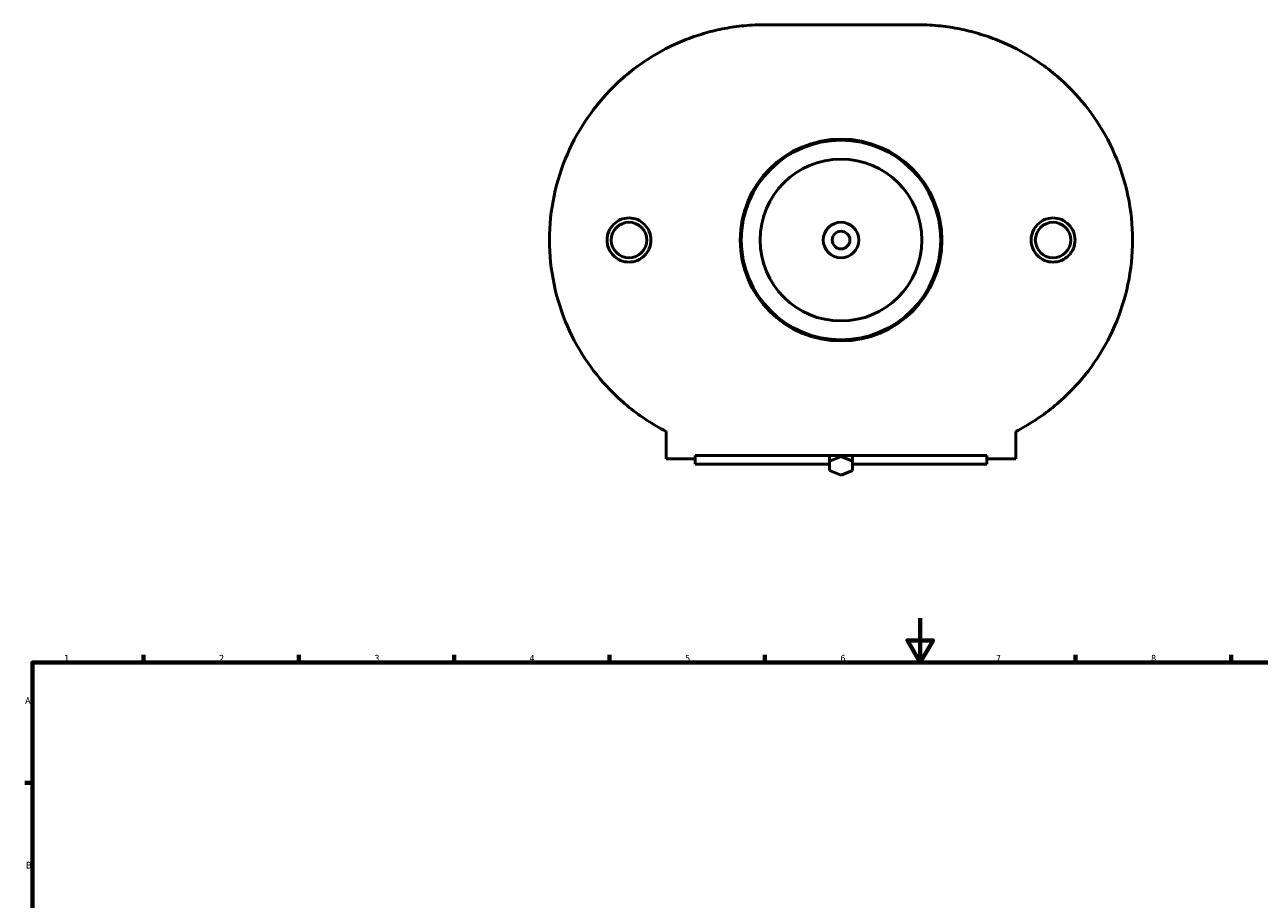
# Model space of a CAD drawing. Header units: millimetres. Extents: x -172 to 1319, y -290 to 862.
# Tile 4 of 6: x 17 to 573, y 467 to 862. Entities that reach past the tile are written whole.
import ezdxf

# ---------------------------------------------------------------- set-up
doc = ezdxf.new("R2010")
doc.units = ezdxf.units.MM
doc.layers.add('Border (ANSI)', color=7, linetype='Continuous', lineweight=70)
doc.layers.add('Visible (ANSI)', color=7, linetype='Continuous', lineweight=50)
doc.styles.add('Note Text (ANSI)', font='tahoma.ttf')

# ---------------------------------------------------------------- blocks, each defined once
blk = doc.blocks.new('Borders Default Border')
at = {"layer": 'Border (ANSI)'}
for p, q in [((70.08, 574), (70.08, 577.45)), ((140.17, 574), (140.17, 577.45)), ((210.25, 574), (210.25, 577.45)), ((280.33, 574), (280.33, 577.45)), ((350.42, 574), (350.42, 577.45)), ((490.58, 574), (490.58, 577.45)), ((560.67, 574), (560.67, 577.45)), ((20, 519.75), (16.55, 519.75))]:
    blk.add_line(p, q, dxfattribs=at)
at = {"layer": 'Border (ANSI)', "flags": 128}
for points in [[(420.5, 594), (420.5, 574), (414.73, 584), (426.27, 584), (420.5, 574)], [(20, 20), (20, 574), (821, 574), (821, 20), (20, 20)]]:
    blk.add_lwpolyline(points, dxfattribs=at)
at = {"layer": 'Border (ANSI)', "char_height": 3.05, "attachment_point": 7, "style": 'Note Text (ANSI)'}
for s, insert in [('1', (34.35, 574.4)), ('2', (104.2, 574.4)), ('3', (174.26, 574.34)), ('4', (244.23, 574.4)), ('5', (314.48, 574.34)), ('6', (384.49, 574.34)), ('7', (454.6, 574.4)), ('8', (524.63, 574.33)), ('A', (16.78, 555.35)), ('B', (17.15, 481.1))]:
    blk.add_mtext(s, dxfattribs=dict(at, insert=insert))

msp = doc.modelspace()

# ---------------------------------------------------------------- linework, layer by layer
at = {"layer": 'Visible (ANSI)'}
for p, q in [((419.157, 861.625), (350.361, 861.625)), ((305.859, 678.219), (305.859, 665.923)), ((463.659, 665.923), (463.659, 678.219)), ((319.009, 665.923), (305.859, 665.923)), ((319.009, 667.421), (450.509, 667.421)), ((319.009, 667.421), (319.009, 665.923)), ((319.009, 665.923), (319.009, 663.446)), ((319.009, 663.446), (379.563, 663.446)), ((379.563, 667.421), (379.563, 664.844)), ((384.759, 666.965), (379.563, 664.844)), ((379.563, 664.844), (379.563, 660.601)), ((384.759, 667.421), (384.759, 666.965)), ((389.955, 664.844), (384.759, 666.965)), ((389.955, 664.844), (389.955, 667.421)), ((389.955, 660.601), (389.955, 664.844)), ((389.955, 663.446), (450.509, 663.446)), ((450.509, 665.923), (450.509, 667.421)), ((450.509, 663.446), (450.509, 665.923)), ((463.659, 665.923), (450.509, 665.923)), ((379.563, 660.601), (384.759, 658.48)), ((384.759, 658.48), (389.955, 660.601))]:
    msp.add_line(p, q, dxfattribs=at)
for centre, radius in [((384.759, 764.523), 45.5), ((384.759, 764.523), 45), ((384.759, 764.523), 36.5), ((289.123, 764.523), 8), ((384.759, 764.523), 8), ((384.759, 764.523), 4), ((480.396, 764.523), 8)]:
    msp.add_circle(centre, radius, dxfattribs=at)
for points, knots in [([(253.259, 764.523), (253.259, 771.195), (253.957, 777.93), (256.703, 791.01), (258.749, 797.355), (263.922, 809.232), (267.053, 814.78), (273.997, 824.81), (277.81, 829.294), (286.517, 838.001), (291.784, 842.243), (302.763, 849.412), (308.471, 852.339), (317.03, 855.776), (319.865, 856.759), (325.519, 858.44), (328.337, 859.139), (332.614, 860), (334.04, 860.254), (336.938, 860.704), (338.409, 860.899), (341.469, 861.229), (343.051, 861.364), (346.465, 861.562), (348.296, 861.625), (350.361, 861.625)], [17.9205618, 17.9205618, 17.9205618, 17.9205618, 19.9222062, 19.9222062, 21.9238506, 21.9238506, 23.925495, 23.925495, 25.9271394, 25.9271394, 28.4056354, 28.4056354, 30.8841315, 30.8841315, 32.1233795, 32.1233795, 33.3626275, 33.3626275, 33.9822516, 33.9822516, 34.6018756, 34.6018756, 35.2214996, 35.2214996, 35.8411236, 35.8411236, 35.8411236, 35.8411236]), ([(419.157, 861.625), (421.223, 861.625), (423.054, 861.562), (426.467, 861.364), (428.049, 861.229), (431.11, 860.899), (432.581, 860.704), (435.479, 860.254), (436.905, 860), (441.182, 859.139), (443.999, 858.44), (449.654, 856.759), (452.489, 855.776), (461.048, 852.339), (466.756, 849.412), (477.734, 842.243), (483.002, 838.001), (491.709, 829.294), (495.521, 824.81), (502.465, 814.78), (505.597, 809.232), (510.77, 797.355), (512.816, 791.01), (515.561, 777.93), (516.259, 771.195), (516.259, 764.523)], [-35.8411236, -35.8411236, -35.8411236, -35.8411236, -35.2214996, -35.2214996, -34.6018756, -34.6018756, -33.9822516, -33.9822516, -33.3626275, -33.3626275, -32.1233795, -32.1233795, -30.8841315, -30.8841315, -28.4056354, -28.4056354, -25.9271394, -25.9271394, -23.925495, -23.925495, -21.9238506, -21.9238506, -19.9222062, -19.9222062, -17.9205618, -17.9205618, -17.9205618, -17.9205618]), ([(289.123, 754.576), (287.875, 754.576), (286.546, 754.827), (284.103, 755.847), (282.989, 756.614), (281.234, 758.382), (280.475, 759.5), (279.468, 761.947), (279.22, 763.276), (279.22, 765.769), (279.468, 767.099), (280.475, 769.546), (281.234, 770.663), (282.989, 772.431), (284.103, 773.199), (286.546, 774.218), (287.875, 774.47), (290.371, 774.47), (291.7, 774.218), (294.143, 773.199), (295.257, 772.431), (297.012, 770.663), (297.771, 769.546), (298.778, 767.099), (299.026, 765.769), (299.026, 763.276), (298.778, 761.947), (297.771, 759.5), (297.012, 758.382), (295.257, 756.614), (294.143, 755.847), (291.7, 754.827), (290.371, 754.576), (289.123, 754.576)], [0, 0, 0, 0, 0.3743224, 0.3743224, 0.7486448, 0.7486448, 1.122585, 1.122585, 1.4965251, 1.4965251, 1.8704653, 1.8704653, 2.2444055, 2.2444055, 2.6187279, 2.6187279, 2.9930503, 2.9930503, 3.3673727, 3.3673727, 3.7416951, 3.7416951, 4.1156352, 4.1156352, 4.4895754, 4.4895754, 4.8635155, 4.8635155, 5.2374557, 5.2374557, 5.6117781, 5.6117781, 5.9861005, 5.9861005, 5.9861005, 5.9861005]), ([(480.396, 774.47), (481.643, 774.47), (482.973, 774.218), (485.416, 773.199), (486.529, 772.431), (488.285, 770.663), (489.044, 769.546), (490.051, 767.099), (490.299, 765.769), (490.299, 763.276), (490.051, 761.947), (489.044, 759.5), (488.285, 758.382), (486.529, 756.614), (485.416, 755.847), (482.973, 754.827), (481.643, 754.576), (479.148, 754.576), (477.818, 754.827), (475.375, 755.847), (474.262, 756.614), (472.507, 758.382), (471.747, 759.5), (470.74, 761.947), (470.493, 763.276), (470.493, 765.769), (470.74, 767.099), (471.747, 769.546), (472.507, 770.663), (474.262, 772.431), (475.375, 773.199), (477.818, 774.218), (479.148, 774.47), (480.396, 774.47)], [0, 0, 0, 0, 0.3743224, 0.3743224, 0.7486448, 0.7486448, 1.122585, 1.122585, 1.4965251, 1.4965251, 1.8704653, 1.8704653, 2.2444055, 2.2444055, 2.6187279, 2.6187279, 2.9930503, 2.9930503, 3.3673727, 3.3673727, 3.7416951, 3.7416951, 4.1156352, 4.1156352, 4.4895754, 4.4895754, 4.8635155, 4.8635155, 5.2374557, 5.2374557, 5.6117781, 5.6117781, 5.9861005, 5.9861005, 5.9861005, 5.9861005]), ([(305.859, 678.219), (302.96, 679.714), (300.088, 681.38), (291.784, 686.802), (286.517, 691.044), (277.81, 699.751), (273.997, 704.235), (267.053, 714.266), (263.922, 719.813), (258.749, 731.69), (256.703, 738.036), (253.957, 751.116), (253.259, 757.851), (253.259, 764.523)], [6.1648824, 6.1648824, 6.1648824, 6.1648824, 7.4354882, 7.4354882, 9.9139842, 9.9139842, 11.9156286, 11.9156286, 13.917273, 13.917273, 15.9189174, 15.9189174, 17.9205618, 17.9205618, 17.9205618, 17.9205618]), ([(516.259, 764.523), (516.259, 757.851), (515.561, 751.116), (512.816, 738.036), (510.77, 731.69), (505.597, 719.813), (502.465, 714.266), (495.521, 704.235), (491.709, 699.751), (483.002, 691.044), (477.734, 686.802), (469.431, 681.38), (466.559, 679.714), (463.659, 678.219)], [-17.9205618, -17.9205618, -17.9205618, -17.9205618, -15.9189174, -15.9189174, -13.917273, -13.917273, -11.9156286, -11.9156286, -9.9139842, -9.9139842, -7.4354882, -7.4354882, -6.1648824, -6.1648824, -6.1648824, -6.1648824])]:
    msp.add_open_spline(points, degree=3, knots=knots, dxfattribs=at)

# ---------------------------------------------------------------- block references
msp.add_blockref('Borders Default Border', (0, 0))

doc.saveas('drawing.dxf')
